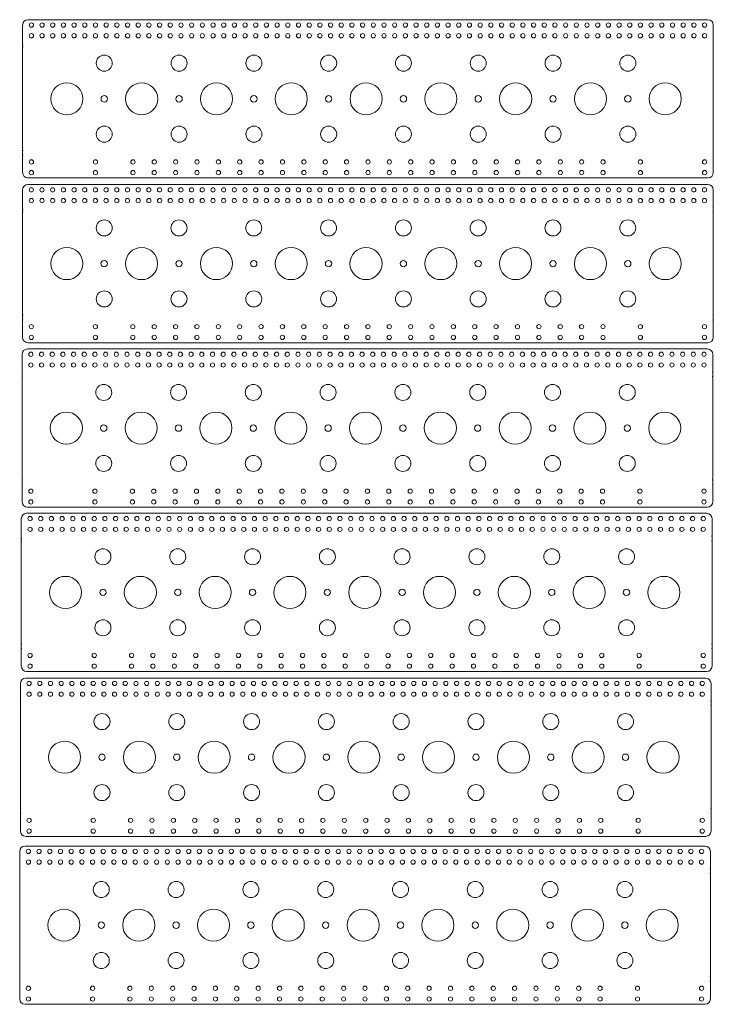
# Model space of a CAD drawing. Header units: inches. Extents: x -0.1 to 32.3, y -39.7 to 6.3.
import ezdxf

# ---------------------------------------------------------------- set-up
doc = ezdxf.new("R2010")
doc.units = ezdxf.units.IN
doc.header["$MEASUREMENT"] = 0

msp = doc.modelspace()

# ---------------------------------------------------------------- linework, layer by layer
at = {"color": 7, "linetype": 'Continuous', "lineweight": 15}
for p, q in [((0, 5.137), (0, 6.047)), ((0.25, 6.297), (32.07, 6.297)), ((32.32, 6.047), (32.32, 5.242)), ((0, 5.03), (0, 5.107)), ((32.32, 5.212), (32.32, 5.03)), ((0, 5), (0, 0.195)), ((32.32, 0.195), (32.32, 5)), ((0, -0.017), (0, 0.165)), ((32.32, 0.165), (32.32, -0.017)), ((0, -0.852), (0, -0.047)), ((32.32, -0.047), (32.32, -0.852)), ((32.07, -1.102), (0.25, -1.102)), ((-0.003, -2.569), (-0.003, -1.659)), ((0.247, -1.409), (32.067, -1.409)), ((32.317, -1.659), (32.317, -2.464)), ((-0.003, -2.676), (-0.003, -2.599)), ((-0.003, -2.706), (-0.003, -7.511)), ((32.317, -2.494), (32.317, -2.676)), ((32.317, -7.511), (32.317, -2.706)), ((-0.003, -7.723), (-0.003, -7.541)), ((-0.003, -8.558), (-0.003, -7.753)), ((32.317, -7.541), (32.317, -7.723)), ((32.317, -7.753), (32.317, -8.558)), ((0.225, -9.099), (32.045, -9.099)), ((32.067, -8.808), (0.247, -8.808)), ((-0.025, -10.259), (-0.025, -9.349)), ((32.295, -9.349), (32.295, -10.154)), ((-0.025, -10.367), (-0.025, -10.289)), ((-0.025, -10.397), (-0.025, -15.202)), ((32.295, -10.184), (32.295, -10.367)), ((32.295, -15.202), (32.295, -10.397)), ((-0.025, -15.414), (-0.025, -15.232)), ((-0.025, -16.249), (-0.025, -15.444)), ((32.295, -15.232), (32.295, -15.414)), ((32.295, -15.444), (32.295, -16.249)), ((32.045, -16.499), (0.225, -16.499)), ((-0.061, -17.942), (-0.061, -17.032)), ((0.189, -16.782), (32.009, -16.782)), ((32.259, -17.032), (32.259, -17.837)), ((32.259, -17.867), (32.259, -18.049)), ((-0.061, -18.049), (-0.061, -17.972)), ((-0.061, -18.079), (-0.061, -22.884)), ((32.259, -22.884), (32.259, -18.079)), ((-0.061, -23.096), (-0.061, -22.914)), ((32.259, -22.914), (32.259, -23.096)), ((-0.061, -23.931), (-0.061, -23.126)), ((32.259, -23.126), (32.259, -23.931)), ((32.009, -24.181), (0.189, -24.181)), ((-0.106, -25.651), (-0.106, -24.741)), ((0.144, -24.491), (31.964, -24.491)), ((32.214, -24.741), (32.214, -25.546)), ((-0.106, -25.759), (-0.106, -25.681)), ((32.214, -25.576), (32.214, -25.759)), ((-0.106, -25.789), (-0.106, -30.594)), ((32.214, -30.594), (32.214, -25.789)), ((-0.106, -30.806), (-0.106, -30.624)), ((-0.106, -31.641), (-0.106, -30.836)), ((32.214, -30.624), (32.214, -30.806)), ((32.214, -30.836), (32.214, -31.641)), ((31.964, -31.891), (0.144, -31.891)), ((-0.138, -33.503), (-0.138, -32.593)), ((0.112, -32.343), (31.932, -32.343)), ((32.182, -32.593), (32.182, -33.398)), ((-0.138, -33.61), (-0.138, -33.533)), ((32.182, -33.428), (32.182, -33.61)), ((-0.138, -33.64), (-0.138, -38.445)), ((32.182, -38.445), (32.182, -33.64)), ((-0.138, -38.658), (-0.138, -38.475)), ((32.182, -38.475), (32.182, -38.658)), ((-0.138, -39.493), (-0.138, -38.688)), ((32.182, -38.688), (32.182, -39.493)), ((31.932, -39.743), (0.112, -39.743))]:
    msp.add_line(p, q, dxfattribs=at)
for centre, radius in [((0.41, 6.047), 0.1), ((0.91, 6.047), 0.1), ((1.41, 6.047), 0.1), ((1.91, 6.047), 0.1), ((2.41, 6.047), 0.1), ((2.91, 6.047), 0.1), ((3.41, 6.047), 0.1), ((3.91, 6.047), 0.1), ((4.41, 6.047), 0.1), ((4.91, 6.047), 0.1), ((5.41, 6.047), 0.1), ((5.91, 6.047), 0.1), ((6.41, 6.047), 0.1), ((6.91, 6.047), 0.1), ((7.41, 6.047), 0.1), ((7.91, 6.047), 0.1), ((8.41, 6.047), 0.1), ((8.91, 6.047), 0.1), ((9.41, 6.047), 0.1), ((9.91, 6.047), 0.1), ((10.41, 6.047), 0.1), ((10.91, 6.047), 0.1), ((11.41, 6.047), 0.1), ((11.91, 6.047), 0.1), ((12.41, 6.047), 0.1), ((12.91, 6.047), 0.1), ((13.41, 6.047), 0.1), ((13.91, 6.047), 0.1), ((14.41, 6.047), 0.1), ((14.91, 6.047), 0.1), ((15.41, 6.047), 0.1), ((15.91, 6.047), 0.1), ((16.41, 6.047), 0.1), ((16.91, 6.047), 0.1), ((17.41, 6.047), 0.1), ((17.91, 6.047), 0.1), ((18.41, 6.047), 0.1), ((18.91, 6.047), 0.1), ((19.41, 6.047), 0.1), ((19.91, 6.047), 0.1), ((20.41, 6.047), 0.1), ((20.91, 6.047), 0.1), ((21.41, 6.047), 0.1), ((21.91, 6.047), 0.1), ((22.41, 6.047), 0.1), ((22.91, 6.047), 0.1), ((23.41, 6.047), 0.1), ((23.91, 6.047), 0.1), ((24.41, 6.047), 0.1), ((24.91, 6.047), 0.1), ((25.41, 6.047), 0.1), ((25.91, 6.047), 0.1), ((26.41, 6.047), 0.1), ((26.91, 6.047), 0.1), ((27.41, 6.047), 0.1), ((27.91, 6.047), 0.1), ((28.41, 6.047), 0.1), ((28.91, 6.047), 0.1), ((29.41, 6.047), 0.1), ((29.91, 6.047), 0.1), ((30.41, 6.047), 0.1), ((30.91, 6.047), 0.1), ((31.41, 6.047), 0.1), ((31.91, 6.047), 0.1), ((0.41, 5.547), 0.1), ((0.91, 5.547), 0.1), ((1.41, 5.547), 0.1), ((1.91, 5.547), 0.1), ((2.41, 5.547), 0.1), ((2.91, 5.547), 0.1), ((3.41, 5.547), 0.1), ((3.91, 5.547), 0.1), ((4.41, 5.547), 0.1), ((4.91, 5.547), 0.1), ((5.41, 5.547), 0.1), ((5.91, 5.547), 0.1), ((6.41, 5.547), 0.1), ((6.91, 5.547), 0.1), ((7.41, 5.547), 0.1), ((7.91, 5.547), 0.1), ((8.41, 5.547), 0.1), ((8.91, 5.547), 0.1), ((9.41, 5.547), 0.1), ((9.91, 5.547), 0.1), ((10.41, 5.547), 0.1), ((10.91, 5.547), 0.1), ((11.41, 5.547), 0.1), ((11.91, 5.547), 0.1), ((12.41, 5.547), 0.1), ((12.91, 5.547), 0.1), ((13.41, 5.547), 0.1), ((13.91, 5.547), 0.1), ((14.41, 5.547), 0.1), ((14.91, 5.547), 0.1), ((15.41, 5.547), 0.1), ((15.91, 5.547), 0.1), ((16.41, 5.547), 0.1), ((16.91, 5.547), 0.1), ((17.41, 5.547), 0.1), ((17.91, 5.547), 0.1), ((18.41, 5.547), 0.1), ((18.91, 5.547), 0.1), ((19.41, 5.547), 0.1), ((19.91, 5.547), 0.1), ((20.41, 5.547), 0.1), ((20.91, 5.547), 0.1), ((21.41, 5.547), 0.1), ((21.91, 5.547), 0.1), ((22.41, 5.547), 0.1), ((22.91, 5.547), 0.1), ((23.41, 5.547), 0.1), ((23.91, 5.547), 0.1), ((24.41, 5.547), 0.1), ((24.91, 5.547), 0.1), ((25.41, 5.547), 0.1), ((25.91, 5.547), 0.1), ((26.41, 5.547), 0.1), ((26.91, 5.547), 0.1), ((27.41, 5.547), 0.1), ((27.91, 5.547), 0.1), ((28.41, 5.547), 0.1), ((28.91, 5.547), 0.1), ((29.41, 5.547), 0.1), ((29.91, 5.547), 0.1), ((30.41, 5.547), 0.1), ((30.91, 5.547), 0.1), ((31.41, 5.547), 0.1), ((31.91, 5.547), 0.1), ((3.82, 4.265), 0.375), ((7.32, 4.265), 0.375), ((10.82, 4.265), 0.375), ((14.32, 4.265), 0.375), ((17.82, 4.265), 0.375), ((21.32, 4.265), 0.375), ((24.82, 4.265), 0.375), ((28.32, 4.265), 0.375), ((2.07, 2.597), 0.75), ((5.57, 2.597), 0.75), ((9.07, 2.597), 0.75), ((12.57, 2.597), 0.75), ((16.07, 2.597), 0.75), ((19.57, 2.597), 0.75), ((23.07, 2.597), 0.75), ((26.57, 2.597), 0.75), ((30.07, 2.597), 0.75), ((3.82, 2.597), 0.15), ((7.32, 2.597), 0.15), ((10.82, 2.597), 0.15), ((14.32, 2.597), 0.15), ((17.82, 2.597), 0.15), ((21.32, 2.597), 0.15), ((24.82, 2.597), 0.15), ((28.32, 2.597), 0.15), ((3.82, 0.945), 0.375), ((7.32, 0.945), 0.375), ((10.82, 0.945), 0.375), ((14.32, 0.945), 0.375), ((17.82, 0.945), 0.375), ((21.32, 0.945), 0.375), ((24.82, 0.945), 0.375), ((28.32, 0.945), 0.375), ((0.41, -0.352), 0.1), ((3.41, -0.352), 0.1), ((5.16, -0.352), 0.1), ((6.16, -0.352), 0.1), ((7.16, -0.352), 0.1), ((8.16, -0.352), 0.1), ((9.16, -0.352), 0.1), ((10.16, -0.352), 0.1), ((11.16, -0.352), 0.1), ((12.16, -0.352), 0.1), ((13.16, -0.352), 0.1), ((14.16, -0.352), 0.1), ((15.16, -0.352), 0.1), ((16.16, -0.352), 0.1), ((17.16, -0.352), 0.1), ((18.16, -0.352), 0.1), ((19.16, -0.352), 0.1), ((20.16, -0.352), 0.1), ((21.16, -0.352), 0.1), ((22.16, -0.352), 0.1), ((23.16, -0.352), 0.1), ((24.16, -0.352), 0.1), ((25.16, -0.352), 0.1), ((26.16, -0.352), 0.1), ((27.16, -0.352), 0.1), ((28.91, -0.352), 0.1), ((31.91, -0.352), 0.1), ((0.41, -0.852), 0.1), ((3.41, -0.852), 0.1), ((5.16, -0.852), 0.1), ((6.16, -0.852), 0.1), ((7.16, -0.852), 0.1), ((8.16, -0.852), 0.1), ((9.16, -0.852), 0.1), ((10.16, -0.852), 0.1), ((11.16, -0.852), 0.1), ((12.16, -0.852), 0.1), ((13.16, -0.852), 0.1), ((14.16, -0.852), 0.1), ((15.16, -0.852), 0.1), ((16.16, -0.852), 0.1), ((17.16, -0.852), 0.1), ((18.16, -0.852), 0.1), ((19.16, -0.852), 0.1), ((20.16, -0.852), 0.1), ((21.16, -0.852), 0.1), ((22.16, -0.852), 0.1), ((23.16, -0.852), 0.1), ((24.16, -0.852), 0.1), ((25.16, -0.852), 0.1), ((26.16, -0.852), 0.1), ((27.16, -0.852), 0.1), ((28.91, -0.852), 0.1), ((31.91, -0.852), 0.1), ((0.407, -1.659), 0.1), ((0.907, -1.659), 0.1), ((1.407, -1.659), 0.1), ((1.907, -1.659), 0.1), ((2.407, -1.659), 0.1), ((2.907, -1.659), 0.1), ((3.407, -1.659), 0.1), ((3.907, -1.659), 0.1), ((4.407, -1.659), 0.1), ((4.907, -1.659), 0.1), ((5.407, -1.659), 0.1), ((5.907, -1.659), 0.1), ((6.407, -1.659), 0.1), ((6.907, -1.659), 0.1), ((7.407, -1.659), 0.1), ((7.907, -1.659), 0.1), ((8.407, -1.659), 0.1), ((8.907, -1.659), 0.1), ((9.407, -1.659), 0.1), ((9.907, -1.659), 0.1), ((10.407, -1.659), 0.1), ((10.907, -1.659), 0.1), ((11.407, -1.659), 0.1), ((11.907, -1.659), 0.1), ((12.407, -1.659), 0.1), ((12.907, -1.659), 0.1), ((13.407, -1.659), 0.1), ((13.907, -1.659), 0.1), ((14.407, -1.659), 0.1), ((14.907, -1.659), 0.1), ((15.407, -1.659), 0.1), ((15.907, -1.659), 0.1), ((16.407, -1.659), 0.1), ((16.907, -1.659), 0.1), ((17.407, -1.659), 0.1), ((17.907, -1.659), 0.1), ((18.407, -1.659), 0.1), ((18.907, -1.659), 0.1), ((19.407, -1.659), 0.1), ((19.907, -1.659), 0.1), ((20.407, -1.659), 0.1), ((20.907, -1.659), 0.1), ((21.407, -1.659), 0.1), ((21.907, -1.659), 0.1), ((22.407, -1.659), 0.1), ((22.907, -1.659), 0.1), ((23.407, -1.659), 0.1), ((23.907, -1.659), 0.1), ((24.407, -1.659), 0.1), ((24.907, -1.659), 0.1), ((25.407, -1.659), 0.1), ((25.907, -1.659), 0.1), ((26.407, -1.659), 0.1), ((26.907, -1.659), 0.1), ((27.407, -1.659), 0.1), ((27.907, -1.659), 0.1), ((28.407, -1.659), 0.1), ((28.907, -1.659), 0.1), ((29.407, -1.659), 0.1), ((29.907, -1.659), 0.1), ((30.407, -1.659), 0.1), ((30.907, -1.659), 0.1), ((31.407, -1.659), 0.1), ((31.907, -1.659), 0.1), ((0.407, -2.159), 0.1), ((0.907, -2.159), 0.1), ((1.407, -2.159), 0.1), ((1.907, -2.159), 0.1), ((2.407, -2.159), 0.1), ((2.907, -2.159), 0.1), ((3.407, -2.159), 0.1), ((3.907, -2.159), 0.1), ((4.407, -2.159), 0.1), ((4.907, -2.159), 0.1), ((5.407, -2.159), 0.1), ((5.907, -2.159), 0.1), ((6.407, -2.159), 0.1), ((6.907, -2.159), 0.1), ((7.407, -2.159), 0.1), ((7.907, -2.159), 0.1), ((8.407, -2.159), 0.1), ((8.907, -2.159), 0.1), ((9.407, -2.159), 0.1), ((9.907, -2.159), 0.1), ((10.407, -2.159), 0.1), ((10.907, -2.159), 0.1), ((11.407, -2.159), 0.1), ((11.907, -2.159), 0.1), ((12.407, -2.159), 0.1), ((12.907, -2.159), 0.1), ((13.407, -2.159), 0.1), ((13.907, -2.159), 0.1), ((14.407, -2.159), 0.1), ((14.907, -2.159), 0.1), ((15.407, -2.159), 0.1), ((15.907, -2.159), 0.1), ((16.407, -2.159), 0.1), ((16.907, -2.159), 0.1), ((17.407, -2.159), 0.1), ((17.907, -2.159), 0.1), ((18.407, -2.159), 0.1), ((18.907, -2.159), 0.1), ((19.407, -2.159), 0.1), ((19.907, -2.159), 0.1), ((20.407, -2.159), 0.1), ((20.907, -2.159), 0.1), ((21.407, -2.159), 0.1), ((21.907, -2.159), 0.1), ((22.407, -2.159), 0.1), ((22.907, -2.159), 0.1), ((23.407, -2.159), 0.1), ((23.907, -2.159), 0.1), ((24.407, -2.159), 0.1), ((24.907, -2.159), 0.1), ((25.407, -2.159), 0.1), ((25.907, -2.159), 0.1), ((26.407, -2.159), 0.1), ((26.907, -2.159), 0.1), ((27.407, -2.159), 0.1), ((27.907, -2.159), 0.1), ((28.407, -2.159), 0.1), ((28.907, -2.159), 0.1), ((29.407, -2.159), 0.1), ((29.907, -2.159), 0.1), ((30.407, -2.159), 0.1), ((30.907, -2.159), 0.1), ((31.407, -2.159), 0.1), ((31.907, -2.159), 0.1), ((3.817, -3.441), 0.375), ((7.317, -3.441), 0.375), ((10.817, -3.441), 0.375), ((14.317, -3.441), 0.375), ((17.817, -3.441), 0.375), ((21.317, -3.441), 0.375), ((24.817, -3.441), 0.375), ((28.317, -3.441), 0.375), ((2.067, -5.109), 0.75), ((5.567, -5.109), 0.75), ((9.067, -5.109), 0.75), ((12.567, -5.109), 0.75), ((16.067, -5.109), 0.75), ((19.567, -5.109), 0.75), ((23.067, -5.109), 0.75), ((26.567, -5.109), 0.75), ((30.067, -5.109), 0.75), ((3.817, -5.109), 0.15), ((7.317, -5.109), 0.15), ((10.817, -5.109), 0.15), ((14.317, -5.109), 0.15), ((17.817, -5.109), 0.15), ((21.317, -5.109), 0.15), ((24.817, -5.109), 0.15), ((28.317, -5.109), 0.15), ((3.817, -6.761), 0.375), ((7.317, -6.761), 0.375), ((10.817, -6.761), 0.375), ((14.317, -6.761), 0.375), ((17.817, -6.761), 0.375), ((21.317, -6.761), 0.375), ((24.817, -6.761), 0.375), ((28.317, -6.761), 0.375), ((0.407, -8.058), 0.1), ((3.407, -8.058), 0.1), ((5.157, -8.058), 0.1), ((6.157, -8.058), 0.1), ((7.157, -8.058), 0.1), ((8.157, -8.058), 0.1), ((9.157, -8.058), 0.1), ((10.157, -8.058), 0.1), ((11.157, -8.058), 0.1), ((12.157, -8.058), 0.1), ((13.157, -8.058), 0.1), ((14.157, -8.058), 0.1), ((15.157, -8.058), 0.1), ((16.157, -8.058), 0.1), ((17.157, -8.058), 0.1), ((18.157, -8.058), 0.1), ((19.157, -8.058), 0.1), ((20.157, -8.058), 0.1), ((21.157, -8.058), 0.1), ((22.157, -8.058), 0.1), ((23.157, -8.058), 0.1), ((24.157, -8.058), 0.1), ((25.157, -8.058), 0.1), ((26.157, -8.058), 0.1), ((27.157, -8.058), 0.1), ((28.907, -8.058), 0.1), ((31.907, -8.058), 0.1), ((0.407, -8.558), 0.1), ((3.407, -8.558), 0.1), ((5.157, -8.558), 0.1), ((6.157, -8.558), 0.1), ((7.157, -8.558), 0.1), ((8.157, -8.558), 0.1), ((9.157, -8.558), 0.1), ((10.157, -8.558), 0.1), ((11.157, -8.558), 0.1), ((12.157, -8.558), 0.1), ((13.157, -8.558), 0.1), ((14.157, -8.558), 0.1), ((15.157, -8.558), 0.1), ((16.157, -8.558), 0.1), ((17.157, -8.558), 0.1), ((18.157, -8.558), 0.1), ((19.157, -8.558), 0.1), ((20.157, -8.558), 0.1), ((21.157, -8.558), 0.1), ((22.157, -8.558), 0.1), ((23.157, -8.558), 0.1), ((24.157, -8.558), 0.1), ((25.157, -8.558), 0.1), ((26.157, -8.558), 0.1), ((27.157, -8.558), 0.1), ((28.907, -8.558), 0.1), ((31.907, -8.558), 0.1), ((0.385, -9.349), 0.1), ((0.885, -9.349), 0.1), ((1.385, -9.349), 0.1), ((1.885, -9.349), 0.1), ((2.385, -9.349), 0.1), ((2.885, -9.349), 0.1), ((3.385, -9.349), 0.1), ((3.885, -9.349), 0.1), ((4.385, -9.349), 0.1), ((4.885, -9.349), 0.1), ((5.385, -9.349), 0.1), ((5.885, -9.349), 0.1), ((6.385, -9.349), 0.1), ((6.885, -9.349), 0.1), ((7.385, -9.349), 0.1), ((7.885, -9.349), 0.1), ((8.385, -9.349), 0.1), ((8.885, -9.349), 0.1), ((9.385, -9.349), 0.1), ((9.885, -9.349), 0.1), ((10.385, -9.349), 0.1), ((10.885, -9.349), 0.1), ((11.385, -9.349), 0.1), ((11.885, -9.349), 0.1), ((12.385, -9.349), 0.1), ((12.885, -9.349), 0.1), ((13.385, -9.349), 0.1), ((13.885, -9.349), 0.1), ((14.385, -9.349), 0.1), ((14.885, -9.349), 0.1), ((15.385, -9.349), 0.1), ((15.885, -9.349), 0.1), ((16.385, -9.349), 0.1), ((16.885, -9.349), 0.1), ((17.385, -9.349), 0.1), ((17.885, -9.349), 0.1), ((18.385, -9.349), 0.1), ((18.885, -9.349), 0.1), ((19.385, -9.349), 0.1), ((19.885, -9.349), 0.1), ((20.385, -9.349), 0.1), ((20.885, -9.349), 0.1), ((21.385, -9.349), 0.1), ((21.885, -9.349), 0.1), ((22.385, -9.349), 0.1), ((22.885, -9.349), 0.1), ((23.385, -9.349), 0.1), ((23.885, -9.349), 0.1), ((24.385, -9.349), 0.1), ((24.885, -9.349), 0.1), ((25.385, -9.349), 0.1), ((25.885, -9.349), 0.1), ((26.385, -9.349), 0.1), ((26.885, -9.349), 0.1), ((27.385, -9.349), 0.1), ((27.885, -9.349), 0.1), ((28.385, -9.349), 0.1), ((28.885, -9.349), 0.1), ((29.385, -9.349), 0.1), ((29.885, -9.349), 0.1), ((30.385, -9.349), 0.1), ((30.885, -9.349), 0.1), ((31.385, -9.349), 0.1), ((31.885, -9.349), 0.1), ((0.385, -9.849), 0.1), ((0.885, -9.849), 0.1), ((1.385, -9.849), 0.1), ((1.885, -9.849), 0.1), ((2.385, -9.849), 0.1), ((2.885, -9.849), 0.1), ((3.385, -9.849), 0.1), ((3.885, -9.849), 0.1), ((4.385, -9.849), 0.1), ((4.885, -9.849), 0.1), ((5.385, -9.849), 0.1), ((5.885, -9.849), 0.1), ((6.385, -9.849), 0.1), ((6.885, -9.849), 0.1), ((7.385, -9.849), 0.1), ((7.885, -9.849), 0.1), ((8.385, -9.849), 0.1), ((8.885, -9.849), 0.1), ((9.385, -9.849), 0.1), ((9.885, -9.849), 0.1), ((10.385, -9.849), 0.1), ((10.885, -9.849), 0.1), ((11.385, -9.849), 0.1), ((11.885, -9.849), 0.1), ((12.385, -9.849), 0.1), ((12.885, -9.849), 0.1), ((13.385, -9.849), 0.1), ((13.885, -9.849), 0.1), ((14.385, -9.849), 0.1), ((14.885, -9.849), 0.1), ((15.385, -9.849), 0.1), ((15.885, -9.849), 0.1), ((16.385, -9.849), 0.1), ((16.885, -9.849), 0.1), ((17.385, -9.849), 0.1), ((17.885, -9.849), 0.1), ((18.385, -9.849), 0.1), ((18.885, -9.849), 0.1), ((19.385, -9.849), 0.1), ((19.885, -9.849), 0.1), ((20.385, -9.849), 0.1), ((20.885, -9.849), 0.1), ((21.385, -9.849), 0.1), ((21.885, -9.849), 0.1), ((22.385, -9.849), 0.1), ((22.885, -9.849), 0.1), ((23.385, -9.849), 0.1), ((23.885, -9.849), 0.1), ((24.385, -9.849), 0.1), ((24.885, -9.849), 0.1), ((25.385, -9.849), 0.1), ((25.885, -9.849), 0.1), ((26.385, -9.849), 0.1), ((26.885, -9.849), 0.1), ((27.385, -9.849), 0.1), ((27.885, -9.849), 0.1), ((28.385, -9.849), 0.1), ((28.885, -9.849), 0.1), ((29.385, -9.849), 0.1), ((29.885, -9.849), 0.1), ((30.385, -9.849), 0.1), ((30.885, -9.849), 0.1), ((31.385, -9.849), 0.1), ((31.885, -9.849), 0.1), ((3.795, -11.132), 0.375), ((7.295, -11.132), 0.375), ((10.795, -11.132), 0.375), ((14.295, -11.132), 0.375), ((17.795, -11.132), 0.375), ((21.295, -11.132), 0.375), ((24.795, -11.132), 0.375), ((28.295, -11.132), 0.375), ((2.045, -12.799), 0.75), ((5.545, -12.799), 0.75), ((9.045, -12.799), 0.75), ((12.545, -12.799), 0.75), ((16.045, -12.799), 0.75), ((19.545, -12.799), 0.75), ((23.045, -12.799), 0.75), ((26.545, -12.799), 0.75), ((30.045, -12.799), 0.75), ((3.795, -12.799), 0.15), ((7.295, -12.799), 0.15), ((10.795, -12.799), 0.15), ((14.295, -12.799), 0.15), ((17.795, -12.799), 0.15), ((21.295, -12.799), 0.15), ((24.795, -12.799), 0.15), ((28.295, -12.799), 0.15), ((3.795, -14.452), 0.375), ((7.295, -14.452), 0.375), ((10.795, -14.452), 0.375), ((14.295, -14.452), 0.375), ((17.795, -14.452), 0.375), ((21.295, -14.452), 0.375), ((24.795, -14.452), 0.375), ((28.295, -14.452), 0.375), ((0.385, -15.749), 0.1), ((3.385, -15.749), 0.1), ((5.135, -15.749), 0.1), ((6.135, -15.749), 0.1), ((7.135, -15.749), 0.1), ((8.135, -15.749), 0.1), ((9.135, -15.749), 0.1), ((10.135, -15.749), 0.1), ((11.135, -15.749), 0.1), ((12.135, -15.749), 0.1), ((13.135, -15.749), 0.1), ((14.135, -15.749), 0.1), ((15.135, -15.749), 0.1), ((16.135, -15.749), 0.1), ((17.135, -15.749), 0.1), ((18.135, -15.749), 0.1), ((19.135, -15.749), 0.1), ((20.135, -15.749), 0.1), ((21.135, -15.749), 0.1), ((22.135, -15.749), 0.1), ((23.135, -15.749), 0.1), ((24.135, -15.749), 0.1), ((25.135, -15.749), 0.1), ((26.135, -15.749), 0.1), ((27.135, -15.749), 0.1), ((28.885, -15.749), 0.1), ((31.885, -15.749), 0.1), ((0.385, -16.249), 0.1), ((3.385, -16.249), 0.1), ((5.135, -16.249), 0.1), ((6.135, -16.249), 0.1), ((7.135, -16.249), 0.1), ((8.135, -16.249), 0.1), ((9.135, -16.249), 0.1), ((10.135, -16.249), 0.1), ((11.135, -16.249), 0.1), ((12.135, -16.249), 0.1), ((13.135, -16.249), 0.1), ((14.135, -16.249), 0.1), ((15.135, -16.249), 0.1), ((16.135, -16.249), 0.1), ((17.135, -16.249), 0.1), ((18.135, -16.249), 0.1), ((19.135, -16.249), 0.1), ((20.135, -16.249), 0.1), ((21.135, -16.249), 0.1), ((22.135, -16.249), 0.1), ((23.135, -16.249), 0.1), ((24.135, -16.249), 0.1), ((25.135, -16.249), 0.1), ((26.135, -16.249), 0.1), ((27.135, -16.249), 0.1), ((28.885, -16.249), 0.1), ((31.885, -16.249), 0.1), ((0.349, -17.032), 0.1), ((0.849, -17.032), 0.1), ((1.349, -17.032), 0.1), ((1.849, -17.032), 0.1), ((2.349, -17.032), 0.1), ((2.849, -17.032), 0.1), ((3.349, -17.032), 0.1), ((3.849, -17.032), 0.1), ((4.349, -17.032), 0.1), ((4.849, -17.032), 0.1), ((5.349, -17.032), 0.1), ((5.849, -17.032), 0.1), ((6.349, -17.032), 0.1), ((6.849, -17.032), 0.1), ((7.349, -17.032), 0.1), ((7.849, -17.032), 0.1), ((8.349, -17.032), 0.1), ((8.849, -17.032), 0.1), ((9.349, -17.032), 0.1), ((9.849, -17.032), 0.1), ((10.349, -17.032), 0.1), ((10.849, -17.032), 0.1), ((11.349, -17.032), 0.1), ((11.849, -17.032), 0.1), ((12.349, -17.032), 0.1), ((12.849, -17.032), 0.1), ((13.349, -17.032), 0.1), ((13.849, -17.032), 0.1), ((14.349, -17.032), 0.1), ((14.849, -17.032), 0.1), ((15.349, -17.032), 0.1), ((15.849, -17.032), 0.1), ((16.349, -17.032), 0.1), ((16.849, -17.032), 0.1), ((17.349, -17.032), 0.1), ((17.849, -17.032), 0.1), ((18.349, -17.032), 0.1), ((18.849, -17.032), 0.1), ((19.349, -17.032), 0.1), ((19.849, -17.032), 0.1), ((20.349, -17.032), 0.1), ((20.849, -17.032), 0.1), ((21.349, -17.032), 0.1), ((21.849, -17.032), 0.1), ((22.349, -17.032), 0.1), ((22.849, -17.032), 0.1), ((23.349, -17.032), 0.1), ((23.849, -17.032), 0.1), ((24.349, -17.032), 0.1), ((24.849, -17.032), 0.1), ((25.349, -17.032), 0.1), ((25.849, -17.032), 0.1), ((26.349, -17.032), 0.1), ((26.849, -17.032), 0.1), ((27.349, -17.032), 0.1), ((27.849, -17.032), 0.1), ((28.349, -17.032), 0.1), ((28.849, -17.032), 0.1), ((29.349, -17.032), 0.1), ((29.849, -17.032), 0.1), ((30.349, -17.032), 0.1), ((30.849, -17.032), 0.1), ((31.349, -17.032), 0.1), ((31.849, -17.032), 0.1), ((0.349, -17.532), 0.1), ((0.849, -17.532), 0.1), ((1.349, -17.532), 0.1), ((1.849, -17.532), 0.1), ((2.349, -17.532), 0.1), ((2.849, -17.532), 0.1), ((3.349, -17.532), 0.1), ((3.849, -17.532), 0.1), ((4.349, -17.532), 0.1), ((4.849, -17.532), 0.1), ((5.349, -17.532), 0.1), ((5.849, -17.532), 0.1), ((6.349, -17.532), 0.1), ((6.849, -17.532), 0.1), ((7.349, -17.532), 0.1), ((7.849, -17.532), 0.1), ((8.349, -17.532), 0.1), ((8.849, -17.532), 0.1), ((9.349, -17.532), 0.1), ((9.849, -17.532), 0.1), ((10.349, -17.532), 0.1), ((10.849, -17.532), 0.1), ((11.349, -17.532), 0.1), ((11.849, -17.532), 0.1), ((12.349, -17.532), 0.1), ((12.849, -17.532), 0.1), ((13.349, -17.532), 0.1), ((13.849, -17.532), 0.1), ((14.349, -17.532), 0.1), ((14.849, -17.532), 0.1), ((15.349, -17.532), 0.1), ((15.849, -17.532), 0.1), ((16.349, -17.532), 0.1), ((16.849, -17.532), 0.1), ((17.349, -17.532), 0.1), ((17.849, -17.532), 0.1), ((18.349, -17.532), 0.1), ((18.849, -17.532), 0.1), ((19.349, -17.532), 0.1), ((19.849, -17.532), 0.1), ((20.349, -17.532), 0.1), ((20.849, -17.532), 0.1), ((21.349, -17.532), 0.1), ((21.849, -17.532), 0.1), ((22.349, -17.532), 0.1), ((22.849, -17.532), 0.1), ((23.349, -17.532), 0.1), ((23.849, -17.532), 0.1), ((24.349, -17.532), 0.1), ((24.849, -17.532), 0.1), ((25.349, -17.532), 0.1), ((25.849, -17.532), 0.1), ((26.349, -17.532), 0.1), ((26.849, -17.532), 0.1), ((27.349, -17.532), 0.1), ((27.849, -17.532), 0.1), ((28.349, -17.532), 0.1), ((28.849, -17.532), 0.1), ((29.349, -17.532), 0.1), ((29.849, -17.532), 0.1), ((30.349, -17.532), 0.1), ((30.849, -17.532), 0.1), ((31.349, -17.532), 0.1), ((31.849, -17.532), 0.1), ((3.759, -18.814), 0.375), ((7.259, -18.814), 0.375), ((10.759, -18.814), 0.375), ((14.259, -18.814), 0.375), ((17.759, -18.814), 0.375), ((21.259, -18.814), 0.375), ((24.759, -18.814), 0.375), ((28.259, -18.814), 0.375), ((2.009, -20.481), 0.75), ((5.509, -20.481), 0.75), ((9.009, -20.481), 0.75), ((12.509, -20.481), 0.75), ((16.009, -20.481), 0.75), ((19.509, -20.481), 0.75), ((23.009, -20.481), 0.75), ((26.509, -20.481), 0.75), ((30.009, -20.481), 0.75), ((3.759, -20.481), 0.15), ((7.259, -20.481), 0.15), ((10.759, -20.481), 0.15), ((14.259, -20.481), 0.15), ((17.759, -20.481), 0.15), ((21.259, -20.481), 0.15), ((24.759, -20.481), 0.15), ((28.259, -20.481), 0.15), ((3.759, -22.134), 0.375), ((7.259, -22.134), 0.375), ((10.759, -22.134), 0.375), ((14.259, -22.134), 0.375), ((17.759, -22.134), 0.375), ((21.259, -22.134), 0.375), ((24.759, -22.134), 0.375), ((28.259, -22.134), 0.375), ((0.349, -23.431), 0.1), ((3.349, -23.431), 0.1), ((5.099, -23.431), 0.1), ((6.099, -23.431), 0.1), ((7.099, -23.431), 0.1), ((8.099, -23.431), 0.1), ((9.099, -23.431), 0.1), ((10.099, -23.431), 0.1), ((11.099, -23.431), 0.1), ((12.099, -23.431), 0.1), ((13.099, -23.431), 0.1), ((14.099, -23.431), 0.1), ((15.099, -23.431), 0.1), ((16.099, -23.431), 0.1), ((17.099, -23.431), 0.1), ((18.099, -23.431), 0.1), ((19.099, -23.431), 0.1), ((20.099, -23.431), 0.1), ((21.099, -23.431), 0.1), ((22.099, -23.431), 0.1), ((23.099, -23.431), 0.1), ((24.099, -23.431), 0.1), ((25.099, -23.431), 0.1), ((26.099, -23.431), 0.1), ((27.099, -23.431), 0.1), ((28.849, -23.431), 0.1), ((31.849, -23.431), 0.1), ((0.349, -23.931), 0.1), ((3.349, -23.931), 0.1), ((5.099, -23.931), 0.1), ((6.099, -23.931), 0.1), ((7.099, -23.931), 0.1), ((8.099, -23.931), 0.1), ((9.099, -23.931), 0.1), ((10.099, -23.931), 0.1), ((11.099, -23.931), 0.1), ((12.099, -23.931), 0.1), ((13.099, -23.931), 0.1), ((14.099, -23.931), 0.1), ((15.099, -23.931), 0.1), ((16.099, -23.931), 0.1), ((17.099, -23.931), 0.1), ((18.099, -23.931), 0.1), ((19.099, -23.931), 0.1), ((20.099, -23.931), 0.1), ((21.099, -23.931), 0.1), ((22.099, -23.931), 0.1), ((23.099, -23.931), 0.1), ((24.099, -23.931), 0.1), ((25.099, -23.931), 0.1), ((26.099, -23.931), 0.1), ((27.099, -23.931), 0.1), ((28.849, -23.931), 0.1), ((31.849, -23.931), 0.1), ((0.304, -24.741), 0.1), ((0.804, -24.741), 0.1), ((1.304, -24.741), 0.1), ((1.804, -24.741), 0.1), ((2.304, -24.741), 0.1), ((2.804, -24.741), 0.1), ((3.304, -24.741), 0.1), ((3.804, -24.741), 0.1), ((4.304, -24.741), 0.1), ((4.804, -24.741), 0.1), ((5.304, -24.741), 0.1), ((5.804, -24.741), 0.1), ((6.304, -24.741), 0.1), ((6.804, -24.741), 0.1), ((7.304, -24.741), 0.1), ((7.804, -24.741), 0.1), ((8.304, -24.741), 0.1), ((8.804, -24.741), 0.1), ((9.304, -24.741), 0.1), ((9.804, -24.741), 0.1), ((10.304, -24.741), 0.1), ((10.804, -24.741), 0.1), ((11.304, -24.741), 0.1), ((11.804, -24.741), 0.1), ((12.304, -24.741), 0.1), ((12.804, -24.741), 0.1), ((13.304, -24.741), 0.1), ((13.804, -24.741), 0.1), ((14.304, -24.741), 0.1), ((14.804, -24.741), 0.1), ((15.304, -24.741), 0.1), ((15.804, -24.741), 0.1), ((16.304, -24.741), 0.1), ((16.804, -24.741), 0.1), ((17.304, -24.741), 0.1), ((17.804, -24.741), 0.1), ((18.304, -24.741), 0.1), ((18.804, -24.741), 0.1), ((19.304, -24.741), 0.1), ((19.804, -24.741), 0.1), ((20.304, -24.741), 0.1), ((20.804, -24.741), 0.1), ((21.304, -24.741), 0.1), ((21.804, -24.741), 0.1), ((22.304, -24.741), 0.1), ((22.804, -24.741), 0.1), ((23.304, -24.741), 0.1), ((23.804, -24.741), 0.1), ((24.304, -24.741), 0.1), ((24.804, -24.741), 0.1), ((25.304, -24.741), 0.1), ((25.804, -24.741), 0.1), ((26.304, -24.741), 0.1), ((26.804, -24.741), 0.1), ((27.304, -24.741), 0.1), ((27.804, -24.741), 0.1), ((28.304, -24.741), 0.1), ((28.804, -24.741), 0.1), ((29.304, -24.741), 0.1), ((29.804, -24.741), 0.1), ((30.304, -24.741), 0.1), ((30.804, -24.741), 0.1), ((31.304, -24.741), 0.1), ((31.804, -24.741), 0.1), ((0.304, -25.241), 0.1), ((0.804, -25.241), 0.1), ((1.304, -25.241), 0.1), ((1.804, -25.241), 0.1), ((2.304, -25.241), 0.1), ((2.804, -25.241), 0.1), ((3.304, -25.241), 0.1), ((3.804, -25.241), 0.1), ((4.304, -25.241), 0.1), ((4.804, -25.241), 0.1), ((5.304, -25.241), 0.1), ((5.804, -25.241), 0.1), ((6.304, -25.241), 0.1), ((6.804, -25.241), 0.1), ((7.304, -25.241), 0.1), ((7.804, -25.241), 0.1), ((8.304, -25.241), 0.1), ((8.804, -25.241), 0.1), ((9.304, -25.241), 0.1), ((9.804, -25.241), 0.1), ((10.304, -25.241), 0.1), ((10.804, -25.241), 0.1), ((11.304, -25.241), 0.1), ((11.804, -25.241), 0.1), ((12.304, -25.241), 0.1), ((12.804, -25.241), 0.1), ((13.304, -25.241), 0.1), ((13.804, -25.241), 0.1), ((14.304, -25.241), 0.1), ((14.804, -25.241), 0.1), ((15.304, -25.241), 0.1), ((15.804, -25.241), 0.1), ((16.304, -25.241), 0.1), ((16.804, -25.241), 0.1), ((17.304, -25.241), 0.1), ((17.804, -25.241), 0.1), ((18.304, -25.241), 0.1), ((18.804, -25.241), 0.1), ((19.304, -25.241), 0.1), ((19.804, -25.241), 0.1), ((20.304, -25.241), 0.1), ((20.804, -25.241), 0.1), ((21.304, -25.241), 0.1), ((21.804, -25.241), 0.1), ((22.304, -25.241), 0.1), ((22.804, -25.241), 0.1), ((23.304, -25.241), 0.1), ((23.804, -25.241), 0.1), ((24.304, -25.241), 0.1), ((24.804, -25.241), 0.1), ((25.304, -25.241), 0.1), ((25.804, -25.241), 0.1), ((26.304, -25.241), 0.1), ((26.804, -25.241), 0.1), ((27.304, -25.241), 0.1), ((27.804, -25.241), 0.1), ((28.304, -25.241), 0.1), ((28.804, -25.241), 0.1), ((29.304, -25.241), 0.1), ((29.804, -25.241), 0.1), ((30.304, -25.241), 0.1), ((30.804, -25.241), 0.1), ((31.304, -25.241), 0.1), ((31.804, -25.241), 0.1), ((3.714, -26.524), 0.375), ((7.214, -26.524), 0.375), ((10.714, -26.524), 0.375), ((14.214, -26.524), 0.375), ((17.714, -26.524), 0.375), ((21.214, -26.524), 0.375), ((24.714, -26.524), 0.375), ((28.214, -26.524), 0.375), ((1.964, -28.191), 0.75), ((5.464, -28.191), 0.75), ((8.964, -28.191), 0.75), ((12.464, -28.191), 0.75), ((15.964, -28.191), 0.75), ((19.464, -28.191), 0.75), ((22.964, -28.191), 0.75), ((26.464, -28.191), 0.75), ((29.964, -28.191), 0.75), ((3.714, -28.191), 0.15), ((7.214, -28.191), 0.15), ((10.714, -28.191), 0.15), ((14.214, -28.191), 0.15), ((17.714, -28.191), 0.15), ((21.214, -28.191), 0.15), ((24.714, -28.191), 0.15), ((28.214, -28.191), 0.15), ((3.714, -29.844), 0.375), ((7.214, -29.844), 0.375), ((10.714, -29.844), 0.375), ((14.214, -29.844), 0.375), ((17.714, -29.844), 0.375), ((21.214, -29.844), 0.375), ((24.714, -29.844), 0.375), ((28.214, -29.844), 0.375), ((0.304, -31.141), 0.1), ((3.304, -31.141), 0.1), ((5.054, -31.141), 0.1), ((6.054, -31.141), 0.1), ((7.054, -31.141), 0.1), ((8.054, -31.141), 0.1), ((9.054, -31.141), 0.1), ((10.054, -31.141), 0.1), ((11.054, -31.141), 0.1), ((12.054, -31.141), 0.1), ((13.054, -31.141), 0.1), ((14.054, -31.141), 0.1), ((15.054, -31.141), 0.1), ((16.054, -31.141), 0.1), ((17.054, -31.141), 0.1), ((18.054, -31.141), 0.1), ((19.054, -31.141), 0.1), ((20.054, -31.141), 0.1), ((21.054, -31.141), 0.1), ((22.054, -31.141), 0.1), ((23.054, -31.141), 0.1), ((24.054, -31.141), 0.1), ((25.054, -31.141), 0.1), ((26.054, -31.141), 0.1), ((27.054, -31.141), 0.1), ((28.804, -31.141), 0.1), ((31.804, -31.141), 0.1), ((0.304, -31.641), 0.1), ((3.304, -31.641), 0.1), ((5.054, -31.641), 0.1), ((6.054, -31.641), 0.1), ((7.054, -31.641), 0.1), ((8.054, -31.641), 0.1), ((9.054, -31.641), 0.1), ((10.054, -31.641), 0.1), ((11.054, -31.641), 0.1), ((12.054, -31.641), 0.1), ((13.054, -31.641), 0.1), ((14.054, -31.641), 0.1), ((15.054, -31.641), 0.1), ((16.054, -31.641), 0.1), ((17.054, -31.641), 0.1), ((18.054, -31.641), 0.1), ((19.054, -31.641), 0.1), ((20.054, -31.641), 0.1), ((21.054, -31.641), 0.1), ((22.054, -31.641), 0.1), ((23.054, -31.641), 0.1), ((24.054, -31.641), 0.1), ((25.054, -31.641), 0.1), ((26.054, -31.641), 0.1), ((27.054, -31.641), 0.1), ((28.804, -31.641), 0.1), ((31.804, -31.641), 0.1), ((0.272, -32.593), 0.1), ((0.772, -32.593), 0.1), ((1.272, -32.593), 0.1), ((1.772, -32.593), 0.1), ((2.272, -32.593), 0.1), ((2.772, -32.593), 0.1), ((3.272, -32.593), 0.1), ((3.772, -32.593), 0.1), ((4.272, -32.593), 0.1), ((4.772, -32.593), 0.1), ((5.272, -32.593), 0.1), ((5.772, -32.593), 0.1), ((6.272, -32.593), 0.1), ((6.772, -32.593), 0.1), ((7.272, -32.593), 0.1), ((7.772, -32.593), 0.1), ((8.272, -32.593), 0.1), ((8.772, -32.593), 0.1), ((9.272, -32.593), 0.1), ((9.772, -32.593), 0.1), ((10.272, -32.593), 0.1), ((10.772, -32.593), 0.1), ((11.272, -32.593), 0.1), ((11.772, -32.593), 0.1), ((12.272, -32.593), 0.1), ((12.772, -32.593), 0.1), ((13.272, -32.593), 0.1), ((13.772, -32.593), 0.1), ((14.272, -32.593), 0.1), ((14.772, -32.593), 0.1), ((15.272, -32.593), 0.1), ((15.772, -32.593), 0.1), ((16.272, -32.593), 0.1), ((16.772, -32.593), 0.1), ((17.272, -32.593), 0.1), ((17.772, -32.593), 0.1), ((18.272, -32.593), 0.1), ((18.772, -32.593), 0.1), ((19.272, -32.593), 0.1), ((19.772, -32.593), 0.1), ((20.272, -32.593), 0.1), ((20.772, -32.593), 0.1), ((21.272, -32.593), 0.1), ((21.772, -32.593), 0.1), ((22.272, -32.593), 0.1), ((22.772, -32.593), 0.1), ((23.272, -32.593), 0.1), ((23.772, -32.593), 0.1), ((24.272, -32.593), 0.1), ((24.772, -32.593), 0.1), ((25.272, -32.593), 0.1), ((25.772, -32.593), 0.1), ((26.272, -32.593), 0.1), ((26.772, -32.593), 0.1), ((27.272, -32.593), 0.1), ((27.772, -32.593), 0.1), ((28.272, -32.593), 0.1), ((28.772, -32.593), 0.1), ((29.272, -32.593), 0.1), ((29.772, -32.593), 0.1), ((30.272, -32.593), 0.1), ((30.772, -32.593), 0.1), ((31.272, -32.593), 0.1), ((31.772, -32.593), 0.1), ((0.272, -33.093), 0.1), ((0.772, -33.093), 0.1), ((1.272, -33.093), 0.1), ((1.772, -33.093), 0.1), ((2.272, -33.093), 0.1), ((2.772, -33.093), 0.1), ((3.272, -33.093), 0.1), ((3.772, -33.093), 0.1), ((4.272, -33.093), 0.1), ((4.772, -33.093), 0.1), ((5.272, -33.093), 0.1), ((5.772, -33.093), 0.1), ((6.272, -33.093), 0.1), ((6.772, -33.093), 0.1), ((7.272, -33.093), 0.1), ((7.772, -33.093), 0.1), ((8.272, -33.093), 0.1), ((8.772, -33.093), 0.1), ((9.272, -33.093), 0.1), ((9.772, -33.093), 0.1), ((10.272, -33.093), 0.1), ((10.772, -33.093), 0.1), ((11.272, -33.093), 0.1), ((11.772, -33.093), 0.1), ((12.272, -33.093), 0.1), ((12.772, -33.093), 0.1), ((13.272, -33.093), 0.1), ((13.772, -33.093), 0.1), ((14.272, -33.093), 0.1), ((14.772, -33.093), 0.1), ((15.272, -33.093), 0.1), ((15.772, -33.093), 0.1), ((16.272, -33.093), 0.1), ((16.772, -33.093), 0.1), ((17.272, -33.093), 0.1), ((17.772, -33.093), 0.1), ((18.272, -33.093), 0.1), ((18.772, -33.093), 0.1), ((19.272, -33.093), 0.1), ((19.772, -33.093), 0.1), ((20.272, -33.093), 0.1), ((20.772, -33.093), 0.1), ((21.272, -33.093), 0.1), ((21.772, -33.093), 0.1), ((22.272, -33.093), 0.1), ((22.772, -33.093), 0.1), ((23.272, -33.093), 0.1), ((23.772, -33.093), 0.1), ((24.272, -33.093), 0.1), ((24.772, -33.093), 0.1), ((25.272, -33.093), 0.1), ((25.772, -33.093), 0.1), ((26.272, -33.093), 0.1), ((26.772, -33.093), 0.1), ((27.272, -33.093), 0.1), ((27.772, -33.093), 0.1), ((28.272, -33.093), 0.1), ((28.772, -33.093), 0.1), ((29.272, -33.093), 0.1), ((29.772, -33.093), 0.1), ((30.272, -33.093), 0.1), ((30.772, -33.093), 0.1), ((31.272, -33.093), 0.1), ((31.772, -33.093), 0.1), ((3.682, -34.375), 0.375), ((7.182, -34.375), 0.375), ((10.682, -34.375), 0.375), ((14.182, -34.375), 0.375), ((17.682, -34.375), 0.375), ((21.182, -34.375), 0.375), ((24.682, -34.375), 0.375), ((28.182, -34.375), 0.375), ((1.932, -36.043), 0.75), ((5.432, -36.043), 0.75), ((8.932, -36.043), 0.75), ((12.432, -36.043), 0.75), ((15.932, -36.043), 0.75), ((19.432, -36.043), 0.75), ((22.932, -36.043), 0.75), ((26.432, -36.043), 0.75), ((29.932, -36.043), 0.75), ((3.682, -36.043), 0.15), ((7.182, -36.043), 0.15), ((10.682, -36.043), 0.15), ((14.182, -36.043), 0.15), ((17.682, -36.043), 0.15), ((21.182, -36.043), 0.15), ((24.682, -36.043), 0.15), ((28.182, -36.043), 0.15), ((3.682, -37.695), 0.375), ((7.182, -37.695), 0.375), ((10.682, -37.695), 0.375), ((14.182, -37.695), 0.375), ((17.682, -37.695), 0.375), ((21.182, -37.695), 0.375), ((24.682, -37.695), 0.375), ((28.182, -37.695), 0.375), ((0.272, -38.993), 0.1), ((3.272, -38.993), 0.1), ((5.022, -38.993), 0.1), ((6.022, -38.993), 0.1), ((7.022, -38.993), 0.1), ((8.022, -38.993), 0.1), ((9.022, -38.993), 0.1), ((10.022, -38.993), 0.1), ((11.022, -38.993), 0.1), ((12.022, -38.993), 0.1), ((13.022, -38.993), 0.1), ((14.022, -38.993), 0.1), ((15.022, -38.993), 0.1), ((16.022, -38.993), 0.1), ((17.022, -38.993), 0.1), ((18.022, -38.993), 0.1), ((19.022, -38.993), 0.1), ((20.022, -38.993), 0.1), ((21.022, -38.993), 0.1), ((22.022, -38.993), 0.1), ((23.022, -38.993), 0.1), ((24.022, -38.993), 0.1), ((25.022, -38.993), 0.1), ((26.022, -38.993), 0.1), ((27.022, -38.993), 0.1), ((28.772, -38.993), 0.1), ((31.772, -38.993), 0.1), ((0.272, -39.493), 0.1), ((3.272, -39.493), 0.1), ((5.022, -39.493), 0.1), ((6.022, -39.493), 0.1), ((7.022, -39.493), 0.1), ((8.022, -39.493), 0.1), ((9.022, -39.493), 0.1), ((10.022, -39.493), 0.1), ((11.022, -39.493), 0.1), ((12.022, -39.493), 0.1), ((13.022, -39.493), 0.1), ((14.022, -39.493), 0.1), ((15.022, -39.493), 0.1), ((16.022, -39.493), 0.1), ((17.022, -39.493), 0.1), ((18.022, -39.493), 0.1), ((19.022, -39.493), 0.1), ((20.022, -39.493), 0.1), ((21.022, -39.493), 0.1), ((22.022, -39.493), 0.1), ((23.022, -39.493), 0.1), ((24.022, -39.493), 0.1), ((25.022, -39.493), 0.1), ((26.022, -39.493), 0.1), ((27.022, -39.493), 0.1), ((28.772, -39.493), 0.1), ((31.772, -39.493), 0.1)]:
    msp.add_circle(centre, radius, dxfattribs=at)
for centre, radius, start, end in [((0.25, 6.047), 0.25, 90, 180), ((32.07, 6.047), 0.25, 0, 90), ((0, 5.122), 0.015, 270, 90), ((32.32, 5.227), 0.015, 90, 270), ((0, 5.015), 0.015, 270, 90), ((32.32, 5.015), 0.015, 90, 270), ((0, 0.18), 0.015, 270, 90), ((32.32, 0.18), 0.015, 90, 270), ((0, -0.032), 0.015, 270, 90), ((32.32, -0.032), 0.015, 90, 270), ((0.25, -0.852), 0.25, 180, 270), ((32.07, -0.852), 0.25, 270, 0), ((0.247, -1.659), 0.25, 90, 180), ((32.067, -1.659), 0.25, 0, 90), ((-0.003, -2.584), 0.015, 270, 90), ((-0.003, -2.691), 0.015, 270, 90), ((32.317, -2.479), 0.015, 90, 270), ((32.317, -2.691), 0.015, 90, 270), ((-0.003, -7.526), 0.015, 270, 90), ((-0.003, -7.738), 0.015, 270, 90), ((32.317, -7.526), 0.015, 90, 270), ((32.317, -7.738), 0.015, 90, 270), ((0.247, -8.558), 0.25, 180, 270), ((32.067, -8.558), 0.25, 270, 0), ((0.225, -9.349), 0.25, 90, 180), ((32.045, -9.349), 0.25, 0, 90), ((-0.025, -10.274), 0.015, 270, 90), ((-0.025, -10.382), 0.015, 270, 90), ((32.295, -10.169), 0.015, 90, 270), ((32.295, -10.382), 0.015, 90, 270), ((-0.025, -15.217), 0.015, 270, 90), ((-0.025, -15.429), 0.015, 270, 90), ((32.295, -15.217), 0.015, 90, 270), ((32.295, -15.429), 0.015, 90, 270), ((0.225, -16.249), 0.25, 180, 270), ((32.045, -16.249), 0.25, 270, 0), ((0.189, -17.032), 0.25, 90, 180), ((32.009, -17.032), 0.25, 0, 90), ((-0.061, -17.957), 0.015, 270, 90), ((32.259, -17.852), 0.015, 90, 270), ((-0.061, -18.064), 0.015, 270, 90), ((32.259, -18.064), 0.015, 90, 270), ((-0.061, -22.899), 0.015, 270, 90), ((32.259, -22.899), 0.015, 90, 270), ((-0.061, -23.111), 0.015, 270, 90), ((32.259, -23.111), 0.015, 90, 270), ((0.189, -23.931), 0.25, 180, 270), ((32.009, -23.931), 0.25, 270, 0), ((0.144, -24.741), 0.25, 90, 180), ((31.964, -24.741), 0.25, 0, 90), ((-0.106, -25.666), 0.015, 270, 90), ((-0.106, -25.774), 0.015, 270, 90), ((32.214, -25.561), 0.015, 90, 270), ((32.214, -25.774), 0.015, 90, 270), ((-0.106, -30.609), 0.015, 270, 90), ((-0.106, -30.821), 0.015, 270, 90), ((32.214, -30.609), 0.015, 90, 270), ((32.214, -30.821), 0.015, 90, 270), ((0.144, -31.641), 0.25, 180, 270), ((31.964, -31.641), 0.25, 270, 0), ((0.112, -32.593), 0.25, 90, 180), ((31.932, -32.593), 0.25, 0, 90), ((-0.138, -33.518), 0.015, 270, 90), ((32.182, -33.413), 0.015, 90, 270), ((-0.138, -33.625), 0.015, 270, 90), ((32.182, -33.625), 0.015, 90, 270), ((-0.138, -38.46), 0.015, 270, 90), ((-0.138, -38.673), 0.015, 270, 90), ((32.182, -38.46), 0.015, 90, 270), ((32.182, -38.673), 0.015, 90, 270), ((0.112, -39.493), 0.25, 180, 270), ((31.932, -39.493), 0.25, 270, 0)]:
    msp.add_arc(centre, radius, start, end, dxfattribs=at)

doc.saveas('drawing.dxf')
